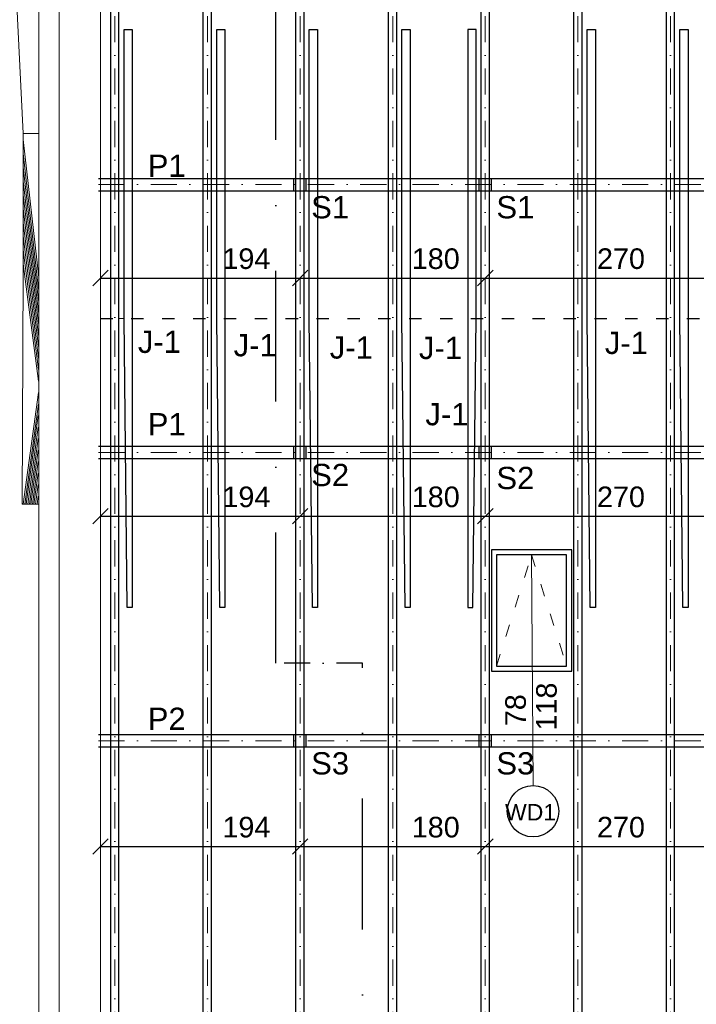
# Model space of a CAD drawing. Header units: millimetres. Extents: x 6528 to 149658, y 3342 to 12852.
# Tile 3 of 122: x 7471 to 8128, y 5584 to 6540. Entities that reach past the tile are written whole.
import ezdxf

# ---------------------------------------------------------------- set-up
doc = ezdxf.new("R2010")
doc.units = ezdxf.units.MM
doc.linetypes.add('ACAD_ISO03W100', pattern=[30, 12, -18])
doc.linetypes.add('DASHDOTX2', pattern=[50.8, 25.4, -12.7, 0, -12.7])
doc.layers.add('R-TAB', color=1, linetype='Continuous')
doc.styles.get("Standard").update_dxf_attribs({"font": 'arial.ttf'})
doc.dimstyles.new('ISO-25', dxfattribs={"dimtxt": 2.5, "dimasz": 2.5, "dimexe": 1.25, "dimexo": 0.625, "dimtad": 1, "dimtxsty": 'Standard', "dimcen": 2.5, "dimadec": 0, "dimazin": 0, "dimtfac": 1, "dimtmove": 0, "dimatfit": 3, "dimfxl": 1, "dimarcsym": 0})

# ---------------------------------------------------------------- blocks, each defined once
blk = doc.blocks.new('_Oblique')
at = {"color": 0, "linetype": 'ByBlock', "lineweight": -2}
blk.add_line((-0.5, -0.5), (0.5, 0.5), dxfattribs=at)
blk = doc.blocks.new('*D220')
at = {"color": 0, "lineweight": -2, "transparency": 16777216}
blk.add_line((7221.279354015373, 7101.058892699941), (7221.279354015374, 5398.058895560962), dxfattribs=at)
at = {"layer": 'Defpoints', "color": 0, "transparency": 16777216}
for p in [(7549.132888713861, 7101.058892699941), (7221.279354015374, 5398.058895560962), (7549.132892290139, 5398.058895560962)]:
    blk.add_point(p, dxfattribs=at)
at = {"color": 0, "lineweight": -2, "transparency": 16777216, "xscale": 15, "yscale": 15, "zscale": 15}
for p, rotation in [((7221.279354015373, 7101.058892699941), 90), ((7221.279354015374, 5398.058895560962), 270)]:
    blk.add_blockref('_Oblique', p, dxfattribs=dict(at, rotation=rotation))
at = {"color": 0, "lineweight": 20, "transparency": 16777216, "insert": (7201.835203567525, 6266.604127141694), "char_height": 20, "attachment_point": 5, "rotation": 90}
blk.add_mtext('1703', dxfattribs=at)
blk = doc.blocks.new('*D276')
at = {"color": 0, "lineweight": -2, "transparency": 16777216}
blk.add_line((7321.279344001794, 5839.55889579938), (7321.279344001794, 5508.058899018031), dxfattribs=at)
at = {"layer": 'Defpoints', "color": 0, "transparency": 16777216}
for p in [(7549.132892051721, 5839.55889579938), (7321.279344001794, 5508.058899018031), (7549.132892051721, 5508.058899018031)]:
    blk.add_point(p, dxfattribs=at)
at = {"color": 0, "lineweight": -2, "transparency": 16777216, "xscale": 15, "yscale": 15, "zscale": 15}
for p, rotation in [((7321.279344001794, 5839.55889579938), 90), ((7321.279344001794, 5508.058899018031), 270)]:
    blk.add_blockref('_Oblique', p, dxfattribs=dict(at, rotation=rotation))
at = {"color": 0, "lineweight": 20, "transparency": 16777216, "insert": (7301.835185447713, 5682.258462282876), "char_height": 20, "attachment_point": 5, "rotation": 90}
blk.add_mtext('331,5', dxfattribs=at)
blk = doc.blocks.new('*D277')
at = {"color": 0, "lineweight": -2, "transparency": 16777216}
blk.add_line((7321.279347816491, 6119.55889579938), (7321.279347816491, 5839.558895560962), dxfattribs=at)
at = {"layer": 'Defpoints', "color": 0, "transparency": 16777216}
for p in [(7549.132892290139, 6119.55889579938), (7321.279347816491, 5839.558895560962), (7549.132892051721, 5839.558895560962)]:
    blk.add_point(p, dxfattribs=at)
at = {"color": 0, "lineweight": -2, "transparency": 16777216, "xscale": 15, "yscale": 15, "zscale": 15}
for p, rotation in [((7321.279347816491, 6119.55889579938), 90), ((7321.279347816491, 5839.558895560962), 270)]:
    blk.add_blockref('_Oblique', p, dxfattribs=dict(at, rotation=rotation))
at = {"color": 0, "lineweight": 20, "transparency": 16777216, "insert": (7301.835185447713, 6012.258461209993), "char_height": 20, "attachment_point": 5, "rotation": 90}
blk.add_mtext('280', dxfattribs=at)
blk = doc.blocks.new('*D278')
at = {"color": 0, "lineweight": -2, "transparency": 16777216}
blk.add_line((7321.279348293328, 6379.558895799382), (7321.279348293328, 6119.55889579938), dxfattribs=at)
at = {"layer": 'Defpoints', "color": 0, "transparency": 16777216}
for p in [(7549.132892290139, 6379.558895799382), (7321.279348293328, 6119.55889579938), (7549.132892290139, 6119.55889579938)]:
    blk.add_point(p, dxfattribs=at)
at = {"color": 0, "lineweight": -2, "transparency": 16777216, "xscale": 15, "yscale": 15, "zscale": 15}
for p, rotation in [((7321.279348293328, 6379.558895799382), 90), ((7321.279348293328, 6119.55889579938), 270)]:
    blk.add_blockref('_Oblique', p, dxfattribs=dict(at, rotation=rotation))
at = {"color": 0, "lineweight": 20, "transparency": 16777216, "insert": (7301.835185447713, 6292.258463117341), "char_height": 20, "attachment_point": 5, "rotation": 90}
blk.add_mtext('260', dxfattribs=at)
blk = doc.blocks.new('*D279')
at = {"color": 0, "lineweight": -2, "transparency": 16777216}
blk.add_line((7321.279349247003, 6659.558897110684), (7321.279349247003, 6379.558895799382), dxfattribs=at)
at = {"layer": 'Defpoints', "color": 0, "transparency": 16777216}
for p in [(7549.132892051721, 6659.558897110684), (7321.279349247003, 6379.558895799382), (7549.132892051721, 6379.558895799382)]:
    blk.add_point(p, dxfattribs=at)
at = {"color": 0, "lineweight": -2, "transparency": 16777216, "xscale": 15, "yscale": 15, "zscale": 15}
for p, rotation in [((7321.279349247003, 6659.558897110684), 90), ((7321.279349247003, 6379.558895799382), 270)]:
    blk.add_blockref('_Oblique', p, dxfattribs=dict(at, rotation=rotation))
at = {"color": 0, "lineweight": 20, "transparency": 16777216, "insert": (7301.835185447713, 6552.258464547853), "char_height": 20, "attachment_point": 5, "rotation": 90}
blk.add_mtext('280', dxfattribs=at)
blk = doc.blocks.new('*D337')
at = {"color": 0, "lineweight": -2, "transparency": 16777216}
blk.add_line((7549.132892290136, 6288.827351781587), (7743.132900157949, 6288.827351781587), dxfattribs=at)
at = {"layer": 'Defpoints', "color": 0, "transparency": 16777216}
for p in [(7743.132900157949, 6391.558895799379), (7549.132892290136, 6385.558895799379), (7743.132900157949, 6288.827351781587)]:
    blk.add_point(p, dxfattribs=at)
at = {"color": 0, "lineweight": -2, "transparency": 16777216, "xscale": 15, "yscale": 15, "zscale": 15, "rotation": 180}
blk.add_blockref('_Oblique', (7549.132892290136, 6288.827351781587), dxfattribs=at)
at = {"color": 0, "lineweight": -2, "transparency": 16777216, "xscale": 15, "yscale": 15, "zscale": 15}
blk.add_blockref('_Oblique', (7743.132900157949, 6288.827351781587), dxfattribs=at)
at = {"color": 0, "lineweight": 20, "transparency": 16777216, "insert": (7690.982790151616, 6307.501144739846), "char_height": 20, "attachment_point": 5}
blk.add_mtext('194', dxfattribs=at)
blk = doc.blocks.new('*D338')
at = {"color": 0, "lineweight": -2, "transparency": 16777216}
blk.add_line((7743.132900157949, 6288.827351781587), (7923.132900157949, 6288.827351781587), dxfattribs=at)
at = {"layer": 'Defpoints', "color": 0, "transparency": 16777216}
for p in [(7923.132900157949, 6391.558895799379), (7743.132900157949, 6385.558895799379), (7923.132900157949, 6288.827351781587)]:
    blk.add_point(p, dxfattribs=at)
at = {"color": 0, "lineweight": -2, "transparency": 16777216, "xscale": 15, "yscale": 15, "zscale": 15, "rotation": 180}
blk.add_blockref('_Oblique', (7743.132900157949, 6288.827351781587), dxfattribs=at)
at = {"color": 0, "lineweight": -2, "transparency": 16777216, "xscale": 15, "yscale": 15, "zscale": 15}
blk.add_blockref('_Oblique', (7923.132900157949, 6288.827351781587), dxfattribs=at)
at = {"color": 0, "lineweight": 20, "transparency": 16777216, "insert": (7874.98552791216, 6307.501144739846), "char_height": 20, "attachment_point": 5}
blk.add_mtext('180', dxfattribs=at)
blk = doc.blocks.new('*D339')
at = {"color": 0, "lineweight": -2, "transparency": 16777216}
blk.add_line((7923.132900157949, 6288.827351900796), (8193.132900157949, 6288.827351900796), dxfattribs=at)
at = {"layer": 'Defpoints', "color": 0, "transparency": 16777216}
for p in [(8193.132900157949, 6391.558895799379), (7923.132900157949, 6385.558895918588), (8193.132900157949, 6288.827351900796)]:
    blk.add_point(p, dxfattribs=at)
at = {"color": 0, "lineweight": -2, "transparency": 16777216, "xscale": 15, "yscale": 15, "zscale": 15, "rotation": 180}
blk.add_blockref('_Oblique', (7923.132900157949, 6288.827351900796), dxfattribs=at)
at = {"color": 0, "lineweight": -2, "transparency": 16777216, "xscale": 15, "yscale": 15, "zscale": 15}
blk.add_blockref('_Oblique', (8193.132900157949, 6288.827351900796), dxfattribs=at)
at = {"color": 0, "lineweight": 20, "transparency": 16777216, "insert": (8054.98552791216, 6307.501144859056), "char_height": 20, "attachment_point": 5}
blk.add_mtext('270', dxfattribs=at)
blk = doc.blocks.new('*D345')
at = {"color": 0, "lineweight": -2, "transparency": 16777216}
blk.add_line((7549.132892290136, 6057.533854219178), (7743.132900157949, 6057.533854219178), dxfattribs=at)
at = {"layer": 'Defpoints', "color": 0, "transparency": 16777216}
for p in [(7743.132900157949, 6160.26539823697), (7549.132892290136, 6154.26539823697), (7743.132900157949, 6057.533854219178)]:
    blk.add_point(p, dxfattribs=at)
at = {"color": 0, "lineweight": -2, "transparency": 16777216, "xscale": 15, "yscale": 15, "zscale": 15, "rotation": 180}
blk.add_blockref('_Oblique', (7549.132892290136, 6057.533854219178), dxfattribs=at)
at = {"color": 0, "lineweight": -2, "transparency": 16777216, "xscale": 15, "yscale": 15, "zscale": 15}
blk.add_blockref('_Oblique', (7743.132900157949, 6057.533854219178), dxfattribs=at)
at = {"color": 0, "lineweight": 20, "transparency": 16777216, "insert": (7690.982790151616, 6076.207647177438), "char_height": 20, "attachment_point": 5}
blk.add_mtext('194', dxfattribs=at)
blk = doc.blocks.new('*D346')
at = {"color": 0, "lineweight": -2, "transparency": 16777216}
blk.add_line((7743.132900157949, 6057.533854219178), (7923.132900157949, 6057.533854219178), dxfattribs=at)
at = {"layer": 'Defpoints', "color": 0, "transparency": 16777216}
for p in [(7923.132900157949, 6160.26539823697), (7743.132900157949, 6154.26539823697), (7923.132900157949, 6057.533854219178)]:
    blk.add_point(p, dxfattribs=at)
at = {"color": 0, "lineweight": -2, "transparency": 16777216, "xscale": 15, "yscale": 15, "zscale": 15, "rotation": 180}
blk.add_blockref('_Oblique', (7743.132900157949, 6057.533854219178), dxfattribs=at)
at = {"color": 0, "lineweight": -2, "transparency": 16777216, "xscale": 15, "yscale": 15, "zscale": 15}
blk.add_blockref('_Oblique', (7923.132900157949, 6057.533854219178), dxfattribs=at)
at = {"color": 0, "lineweight": 20, "transparency": 16777216, "insert": (7874.98552791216, 6076.207647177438), "char_height": 20, "attachment_point": 5}
blk.add_mtext('180', dxfattribs=at)
blk = doc.blocks.new('*D347')
at = {"color": 0, "lineweight": -2, "transparency": 16777216}
blk.add_line((7923.132900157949, 6057.533854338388), (8193.132900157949, 6057.533854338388), dxfattribs=at)
at = {"layer": 'Defpoints', "color": 0, "transparency": 16777216}
for p in [(8193.132900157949, 6160.26539823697), (7923.132900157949, 6154.26539835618), (8193.132900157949, 6057.533854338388)]:
    blk.add_point(p, dxfattribs=at)
at = {"color": 0, "lineweight": -2, "transparency": 16777216, "xscale": 15, "yscale": 15, "zscale": 15, "rotation": 180}
blk.add_blockref('_Oblique', (7923.132900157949, 6057.533854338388), dxfattribs=at)
at = {"color": 0, "lineweight": -2, "transparency": 16777216, "xscale": 15, "yscale": 15, "zscale": 15}
blk.add_blockref('_Oblique', (8193.132900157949, 6057.533854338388), dxfattribs=at)
at = {"color": 0, "lineweight": 20, "transparency": 16777216, "insert": (8054.98552791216, 6076.207647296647), "char_height": 20, "attachment_point": 5}
blk.add_mtext('270', dxfattribs=at)
blk = doc.blocks.new('*D353')
at = {"color": 0, "lineweight": -2, "transparency": 16777216}
blk.add_line((7549.132892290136, 5736.827351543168), (7743.132900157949, 5736.827351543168), dxfattribs=at)
at = {"layer": 'Defpoints', "color": 0, "transparency": 16777216}
for p in [(7549.132892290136, 5833.55889556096), (7743.132900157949, 5839.55889556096), (7743.132900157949, 5736.827351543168)]:
    blk.add_point(p, dxfattribs=at)
at = {"color": 0, "lineweight": -2, "transparency": 16777216, "xscale": 15, "yscale": 15, "zscale": 15, "rotation": 180}
blk.add_blockref('_Oblique', (7549.132892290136, 5736.827351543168), dxfattribs=at)
at = {"color": 0, "lineweight": -2, "transparency": 16777216, "xscale": 15, "yscale": 15, "zscale": 15}
blk.add_blockref('_Oblique', (7743.132900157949, 5736.827351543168), dxfattribs=at)
at = {"color": 0, "lineweight": 20, "transparency": 16777216, "insert": (7690.982790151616, 5755.501144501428), "char_height": 20, "attachment_point": 5}
blk.add_mtext('194', dxfattribs=at)
blk = doc.blocks.new('*D354')
at = {"color": 0, "lineweight": -2, "transparency": 16777216}
blk.add_line((7743.132900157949, 5736.827351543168), (7923.132900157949, 5736.827351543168), dxfattribs=at)
at = {"layer": 'Defpoints', "color": 0, "transparency": 16777216}
for p in [(7743.132900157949, 5833.55889556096), (7923.132900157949, 5839.55889556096), (7923.132900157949, 5736.827351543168)]:
    blk.add_point(p, dxfattribs=at)
at = {"color": 0, "lineweight": -2, "transparency": 16777216, "xscale": 15, "yscale": 15, "zscale": 15, "rotation": 180}
blk.add_blockref('_Oblique', (7743.132900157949, 5736.827351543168), dxfattribs=at)
at = {"color": 0, "lineweight": -2, "transparency": 16777216, "xscale": 15, "yscale": 15, "zscale": 15}
blk.add_blockref('_Oblique', (7923.132900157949, 5736.827351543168), dxfattribs=at)
at = {"color": 0, "lineweight": 20, "transparency": 16777216, "insert": (7874.98552791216, 5755.501144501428), "char_height": 20, "attachment_point": 5}
blk.add_mtext('180', dxfattribs=at)
blk = doc.blocks.new('*D355')
at = {"color": 0, "lineweight": -2, "transparency": 16777216}
blk.add_line((7923.132900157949, 5736.827351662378), (8193.132900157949, 5736.827351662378), dxfattribs=at)
at = {"layer": 'Defpoints', "color": 0, "transparency": 16777216}
for p in [(7923.132900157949, 5833.558895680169), (8193.132900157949, 5839.55889556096), (8193.132900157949, 5736.827351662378)]:
    blk.add_point(p, dxfattribs=at)
at = {"color": 0, "lineweight": -2, "transparency": 16777216, "xscale": 15, "yscale": 15, "zscale": 15, "rotation": 180}
blk.add_blockref('_Oblique', (7923.132900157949, 5736.827351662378), dxfattribs=at)
at = {"color": 0, "lineweight": -2, "transparency": 16777216, "xscale": 15, "yscale": 15, "zscale": 15}
blk.add_blockref('_Oblique', (8193.132900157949, 5736.827351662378), dxfattribs=at)
at = {"color": 0, "lineweight": 20, "transparency": 16777216, "insert": (8054.98552791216, 5755.501144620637), "char_height": 20, "attachment_point": 5}
blk.add_mtext('270', dxfattribs=at)

msp = doc.modelspace()

# ---------------------------------------------------------------- hatches: boundary and pattern name
at = {"lineweight": 20}
h = msp.add_hatch(dxfattribs=at)
h.set_pattern_fill('ANSI31', color=256, scale=4)
h.set_pattern_definition([(45, (-1177857992.908881, -935732955.0475599), (-8.980256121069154, 8.980256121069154), [])])
h.paths.add_polyline_path([(7474.132892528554, 6294.238163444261), (7489.132892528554, 6294.238163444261), (7489.132892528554, 6429.238163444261), (7474.132892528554, 6429.238163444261)])
h.paths.add_polyline_path([(7489.132892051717, 6294.238163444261), (7474.132892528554, 6294.238163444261), (7473.560868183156, 6069.238357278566), (7488.560867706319, 6069.238357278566)])

# ---------------------------------------------------------------- linework, layer by layer
at = {"linetype": 'DASHDOTX2', "lineweight": 30, "ltscale": 5}
for p, q in [((7719.518530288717, 5914.782438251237), (7719.518530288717, 7491.968593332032)), ((7803.837612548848, 4893.996701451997), (7803.837612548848, 5914.782438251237))]:
    msp.add_line(p, q, dxfattribs=at)
at = {"lineweight": 20}
for p, q in [((7440.730408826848, 7115.909933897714), (7474.132892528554, 6429.238163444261)), ((7489.132892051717, 5448.058895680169), (7489.132892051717, 7051.058895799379)), ((7509.132892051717, 6416.058895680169), (7509.132892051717, 7031.058895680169)), ((7549.132892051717, 6441.058895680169), (7549.132892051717, 6991.058895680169)), ((7549.132892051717, 6991.058895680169), (7549.132892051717, 6441.058895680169)), ((7549.132892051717, 6113.058895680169), (7549.132892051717, 6441.058895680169)), ((7474.132892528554, 6294.238163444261), (7474.132892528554, 6429.238163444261)), ((7489.132892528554, 6429.238163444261), (7474.132892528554, 6429.238163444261)), ((7509.132896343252, 6411.058895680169), (7509.132892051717, 6416.058895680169)), ((7509.132892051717, 5468.058895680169), (7509.132892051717, 6411.058895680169)), ((7489.132892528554, 6291.238163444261), (7489.132892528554, 6396.238163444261)), ((7472.98884359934, 6069.23855111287), (7474.132892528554, 6294.238163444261)), ((7489.132892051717, 6096.238163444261), (7489.132892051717, 6201.238163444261)), ((7549.132892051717, 5508.058895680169), (7549.132892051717, 6113.058895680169)), ((7472.98884359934, 6069.23855111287), (7489.132892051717, 6069.238163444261)), ((7968.132900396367, 6020.058898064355), (7969.537153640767, 5796.078900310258))]:
    msp.add_line(p, q, dxfattribs=at)
at = {"lineweight": 30}
for p, q in [((7559.132900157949, 5398.058895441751), (7559.132900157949, 7101.058895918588)), ((7567.132900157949, 5398.058895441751), (7567.132900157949, 7101.058895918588)), ((7649.132900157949, 5398.058895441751), (7649.132900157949, 7101.058895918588)), ((7657.132900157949, 5398.058895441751), (7657.132900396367, 7101.058895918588)), ((7739.132900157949, 5398.058895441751), (7739.132900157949, 7101.058895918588)), ((7747.132900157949, 5398.058895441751), (7747.132900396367, 7101.058895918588)), ((7829.132900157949, 5398.058895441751), (7829.132900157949, 7101.058895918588)), ((7837.132900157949, 5398.058895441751), (7837.132900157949, 7101.058895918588)), ((7919.132900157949, 5398.058895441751), (7919.132900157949, 7101.058895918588)), ((7927.132900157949, 5398.058895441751), (7927.132900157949, 7101.058895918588)), ((8009.132900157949, 5398.058895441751), (8009.132900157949, 7101.058895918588)), ((8017.132900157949, 5398.058895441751), (8017.132900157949, 7101.058895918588)), ((8099.132900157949, 5398.058895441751), (8099.132900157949, 7101.058895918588)), ((8107.132900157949, 5398.058895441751), (8107.132900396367, 7101.058895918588)), ((7572.132900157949, 6249.558895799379), (7572.132900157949, 6530.058895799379)), ((7572.132900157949, 6530.058895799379), (7580.132900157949, 6530.058895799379)), ((7580.132900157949, 6530.058895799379), (7580.132900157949, 5969.058895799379)), ((7662.132900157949, 6249.558895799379), (7662.132900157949, 6530.058895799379)), ((7662.132900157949, 6530.058895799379), (7670.132900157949, 6530.058895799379)), ((7670.132900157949, 6530.058895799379), (7670.132900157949, 5969.058895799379)), ((7752.132900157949, 6249.558895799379), (7752.132900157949, 6530.058895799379)), ((7752.132900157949, 6530.058895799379), (7760.132900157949, 6530.058895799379)), ((7760.132900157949, 6530.058895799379), (7760.132900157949, 5969.058895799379)), ((7842.132900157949, 6249.558895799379), (7842.132900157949, 6530.058895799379)), ((7842.132900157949, 6530.058895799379), (7850.132900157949, 6530.058895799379)), ((7850.132900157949, 6530.058895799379), (7850.132900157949, 5969.058895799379)), ((7914.132900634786, 6530.058895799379), (7906.132900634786, 6530.058895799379)), ((7906.132900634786, 6530.058895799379), (7906.132900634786, 5969.058895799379)), ((7914.132900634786, 6249.558895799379), (7914.132900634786, 6530.058895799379)), ((8022.132900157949, 6249.558895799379), (8022.132900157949, 6530.058895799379)), ((8022.132900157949, 6530.058895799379), (8030.132900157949, 6530.058895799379)), ((8030.132900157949, 6530.058895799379), (8030.132900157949, 5969.058895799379)), ((8112.132900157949, 6249.558895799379), (8112.132900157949, 6530.058895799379)), ((8112.132900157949, 6530.058895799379), (8120.132900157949, 6530.058895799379)), ((8120.132900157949, 6530.058895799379), (8120.132900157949, 5969.058895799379)), ((7547.132892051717, 6385.558895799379), (9311.132883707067, 6385.558895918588)), ((7737.132900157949, 6373.558895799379), (7737.132900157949, 6385.558895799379)), ((7749.132900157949, 6373.558895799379), (7749.132900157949, 6385.558895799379)), ((7917.132900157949, 6373.558895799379), (7917.132900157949, 6385.558895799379)), ((7929.132900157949, 6373.558895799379), (7929.132900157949, 6385.558895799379)), ((7547.132892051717, 6373.558895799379), (9311.132883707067, 6373.558895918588)), ((7575.132900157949, 5969.058895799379), (7572.132900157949, 6249.558895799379)), ((7665.132900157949, 5969.058895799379), (7662.132900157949, 6249.558895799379)), ((7755.132900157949, 5969.058895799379), (7752.132900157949, 6249.558895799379)), ((7845.132900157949, 5969.058895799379), (7842.132900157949, 6249.558895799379)), ((7911.132900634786, 5969.058895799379), (7914.132900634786, 6249.558895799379)), ((8025.132900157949, 5969.058895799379), (8022.132900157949, 6249.558895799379)), ((8115.132900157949, 5969.058895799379), (8112.132900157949, 6249.558895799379)), ((7547.13289991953, 6125.558895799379), (9311.13289157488, 6125.558895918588)), ((7737.13289991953, 6113.558895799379), (7737.13289991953, 6125.558895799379)), ((7749.13289991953, 6113.558895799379), (7749.13289991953, 6125.558895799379)), ((7917.132900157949, 6113.55889556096), (7917.132900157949, 6125.55889556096)), ((7929.132900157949, 6113.55889556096), (7929.132900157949, 6125.55889556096)), ((7547.13289991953, 6113.558895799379), (9311.13289157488, 6113.558895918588)), ((8007.132900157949, 6025.058898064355), (7929.132900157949, 6025.058898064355)), ((7929.132900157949, 6025.058898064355), (7929.132900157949, 5907.058898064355)), ((8007.132900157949, 5907.058898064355), (8007.132900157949, 6025.058898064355)), ((7934.132900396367, 6020.058898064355), (7934.132900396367, 5912.058898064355)), ((8002.132900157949, 6020.058898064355), (7934.132900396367, 6020.058898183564)), ((8002.132900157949, 5912.058898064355), (8002.132900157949, 6020.058897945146)), ((7580.132900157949, 5969.058895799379), (7575.132900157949, 5969.058895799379)), ((7670.132900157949, 5969.058895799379), (7665.132900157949, 5969.058895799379)), ((7760.132900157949, 5969.058895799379), (7755.132900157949, 5969.058895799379)), ((7850.132900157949, 5969.058895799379), (7845.132900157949, 5969.058895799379)), ((7906.132900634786, 5969.058895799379), (7911.132900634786, 5969.058895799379)), ((8030.132900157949, 5969.058895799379), (8025.132900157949, 5969.058895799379)), ((8120.132900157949, 5969.058895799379), (8115.132900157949, 5969.058895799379)), ((7934.132900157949, 5912.058898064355), (8002.132900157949, 5912.058898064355)), ((7929.132900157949, 5907.058898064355), (8007.132900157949, 5907.058898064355)), ((7547.132900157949, 5845.55889556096), (9311.132891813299, 5845.558895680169)), ((7737.132900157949, 5833.55889556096), (7737.132900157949, 5845.55889556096)), ((7749.132900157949, 5833.55889556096), (7749.132900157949, 5845.55889556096)), ((7917.132900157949, 5833.55889556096), (7917.132900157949, 5845.55889556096)), ((7929.132900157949, 5833.55889556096), (7929.132900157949, 5845.55889556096)), ((7547.132900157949, 5833.55889556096), (9311.132891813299, 5833.558895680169))]:
    msp.add_line(p, q, dxfattribs=at)
at = {"linetype": 'DASHDOTX2', "lineweight": 0}
for p, q in [((7563.132900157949, 5398.058895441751), (7563.132900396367, 7101.058895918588)), ((7653.132900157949, 5398.058895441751), (7653.132900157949, 7101.058895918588)), ((7743.132900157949, 5398.058895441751), (7743.132900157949, 7101.058895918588)), ((7833.132900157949, 5398.058895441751), (7833.132900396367, 7101.058895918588)), ((7923.132900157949, 5398.058895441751), (7923.132900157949, 7101.058895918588)), ((8013.132900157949, 5398.058895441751), (8013.132900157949, 7101.058895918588)), ((8103.132900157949, 5398.058895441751), (8103.132900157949, 7101.058895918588)), ((7547.132900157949, 6379.558895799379), (9311.132891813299, 6379.558895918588)), ((7547.13289991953, 6379.558895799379), (9311.13289157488, 6379.558895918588)), ((7547.13289991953, 6119.558895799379), (9311.13289157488, 6119.558895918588)), ((7547.132900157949, 5839.55889556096), (9311.132891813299, 5839.558895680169)), ((7547.13289991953, 5839.558895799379), (9311.13289157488, 5839.558895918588))]:
    msp.add_line(p, q, dxfattribs=at)
at = {"lineweight": 0}
for p, q in [((7549.132892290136, 6991.058895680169), (7549.132892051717, 5508.058899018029)), ((7489.132892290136, 6272.058896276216), (7489.132892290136, 6282.058896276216)), ((7567.132900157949, 6249.558895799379), (7572.132900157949, 6249.558895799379)), ((7927.132900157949, 6113.558895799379), (8009.132900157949, 6113.558895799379))]:
    msp.add_line(p, q, dxfattribs=at)
at = {"linetype": 'ACAD_ISO03W100', "lineweight": 30}
msp.add_line((7549.132891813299, 6249.558895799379), (9311.132892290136, 6249.558892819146), dxfattribs=at)
at = {"linetype": 'ACAD_ISO03W100', "lineweight": 20}
for p, q in [((7934.132900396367, 5912.058898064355), (7968.132900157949, 6020.058898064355)), ((7968.132900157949, 6020.058898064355), (8002.132900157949, 5912.058898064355))]:
    msp.add_line(p, q, dxfattribs=at)
at = {"linetype": 'DASHDOTX2', "lineweight": 30}
msp.add_line((7803.837612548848, 5914.782438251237), (7719.518530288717, 5914.782438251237), dxfattribs=at)
msp.add_circle((7969.537153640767, 5771.078900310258), 25)

# ---------------------------------------------------------------- texts
at = {"lineweight": 20, "char_height": 20, "attachment_point": 1, "rotation": 89.99999999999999}
for s, insert in [('118', (7972.543782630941, 5849.375405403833)), ('\\pt0;78', (7942.534320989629, 5853.630475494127))]:
    msp.add_mtext_dynamic_manual_height_columns(s, width=37.211574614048, gutter_width=12.5, heights=[0], dxfattribs=dict(at, insert=insert))
at = {"insert": (7991.969440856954, 5778.091414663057), "char_height": 16, "attachment_point": 3}
msp.add_mtext_dynamic_manual_height_columns('WD1', width=68.36028754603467, gutter_width=12.5, heights=[0], dxfattribs=at)
at = {"layer": 'R-TAB', "color": 0, "ltscale": 24, "char_height": 21.6, "width": 490.7206424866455, "attachment_point": 1}
for s, insert in [('P1', (7595.107873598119, 6408.622538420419)), ('S1', (7753.903685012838, 6368.381358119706)), ('S1', (7933.903685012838, 6368.381358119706)), ('J-1', (7585.522052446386, 6237.720754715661)), ('J-1', (7678.567590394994, 6234.416385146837)), ('J-1', (8039.325805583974, 6236.640862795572)), ('J-1', (7771.961662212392, 6232.183613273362)), ('J-1', (7858.6539296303, 6231.736976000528)), ('J-1', (7864.909610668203, 6167.431157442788)), ('P1', (7595.107873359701, 6157.697721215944)), ('S2', (7753.903684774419, 6108.381358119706)), ('S2', (7933.903685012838, 6105.476315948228)), ('P2', (7595.107873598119, 5871.637674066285)), ('S3', (7753.903685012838, 5828.381357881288)), ('S3', (7933.903685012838, 5828.381357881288))]:
    msp.add_mtext(s, dxfattribs=dict(at, insert=insert))

# ---------------------------------------------------------------- dimensions: what is measured, and where the dimension line sits
at = {"lineweight": 20}
for base, p1, p2, picture, middle in [((7221.279354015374, 5398.058895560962), (7549.132888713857, 7101.058892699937), (7549.132892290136, 5398.05889556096), '*D220', (7201.835203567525, 6266.604127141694)), ((7321.279349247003, 6379.558895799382), (7549.132892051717, 6659.558897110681), (7549.132892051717, 6379.558895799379), '*D279', (7301.835185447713, 6552.258464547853)), ((7321.279348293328, 6119.55889579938), (7549.132892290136, 6379.558895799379), (7549.132892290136, 6119.558895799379), '*D278', (7301.835185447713, 6292.258463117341)), ((7321.279347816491, 5839.558895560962), (7549.132892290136, 6119.558895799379), (7549.132892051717, 5839.55889556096), '*D277', (7301.835185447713, 6012.258461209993)), ((7321.279344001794, 5508.058899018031), (7549.132892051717, 5839.558895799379), (7549.132892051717, 5508.058899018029), '*D276', (7301.835185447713, 5682.258462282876))]:
    dim = msp.add_linear_dim(base=base, p1=p1, p2=p2, angle=90, dimstyle='ISO-25', override={"dimtxt": 20, "dimasz": 15, "dimblk1": 'Oblique', "dimblk2": 'Oblique', "dimsah": 1, "dimse1": 1, "dimse2": 1, "dimtmove": 2}, dxfattribs=at)
    dim.commit()
    dim.dimension.update_dxf_attribs({"geometry": picture, "text_midpoint": middle, "dimtype": 160})
for base, p1, p2, picture, middle in [((7743.132900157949, 6288.827351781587), (7549.132892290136, 6385.558895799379), (7743.132900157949, 6391.558895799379), '*D337', (7690.982790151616, 6307.501144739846)), ((7923.132900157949, 6288.827351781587), (7743.132900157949, 6385.558895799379), (7923.132900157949, 6391.558895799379), '*D338', (7874.98552791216, 6307.501144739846)), ((8193.132900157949, 6288.827351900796), (7923.132900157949, 6385.558895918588), (8193.132900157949, 6391.558895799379), '*D339', (8054.98552791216, 6307.501144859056)), ((7743.132900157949, 6057.533854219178), (7549.132892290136, 6154.26539823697), (7743.132900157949, 6160.26539823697), '*D345', (7690.982790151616, 6076.207647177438)), ((7923.132900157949, 6057.533854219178), (7743.132900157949, 6154.26539823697), (7923.132900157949, 6160.26539823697), '*D346', (7874.98552791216, 6076.207647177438)), ((8193.132900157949, 6057.533854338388), (7923.132900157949, 6154.26539835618), (8193.132900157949, 6160.26539823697), '*D347', (8054.98552791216, 6076.207647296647)), ((7743.132900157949, 5736.827351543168), (7549.132892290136, 5833.55889556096), (7743.132900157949, 5839.55889556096), '*D353', (7690.982790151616, 5755.501144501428)), ((7923.132900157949, 5736.827351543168), (7743.132900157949, 5833.55889556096), (7923.132900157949, 5839.55889556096), '*D354', (7874.98552791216, 5755.501144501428)), ((8193.132900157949, 5736.827351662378), (7923.132900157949, 5833.558895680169), (8193.132900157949, 5839.55889556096), '*D355', (8054.98552791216, 5755.501144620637))]:
    dim = msp.add_linear_dim(base=base, p1=p1, p2=p2, dimstyle='ISO-25', override={"dimtxt": 20, "dimasz": 15, "dimblk1": 'Oblique', "dimblk2": 'Oblique', "dimsah": 1, "dimse1": 1, "dimse2": 1, "dimtmove": 2}, dxfattribs=at)
    dim.commit()
    dim.dimension.update_dxf_attribs({"geometry": picture, "text_midpoint": middle, "dimtype": 160})

doc.saveas('drawing.dxf')
